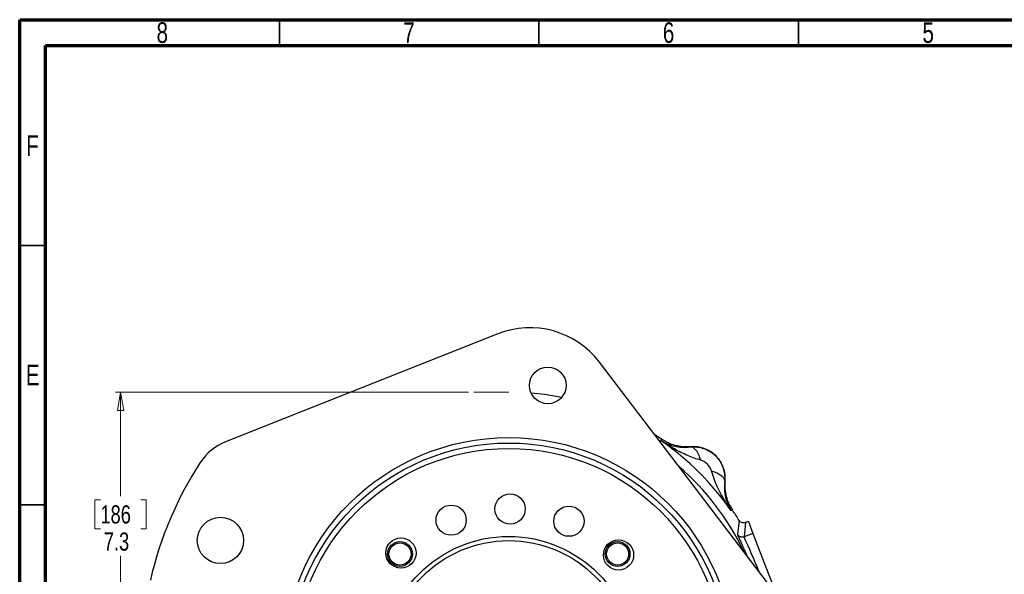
# Model space of a CAD drawing. Header units: inches. Extents: x 0.6 to 16.3, y 0.2 to 11.5.
# Tile 10 of 18: x 0.6 to 8.1, y 7.3 to 11.5. Entities that reach past the tile are written whole.
import ezdxf

# ---------------------------------------------------------------- set-up
doc = ezdxf.new("R2010")
doc.units = ezdxf.units.IN
doc.header["$MEASUREMENT"] = 0
doc.linetypes.add('CENTERX2', pattern=[0.8, 0.5, -0.1, 0.1, -0.1])
doc.styles.add('SLDTEXTSTYLE0', font='TXT', dxfattribs={"width": 0.75})
doc.dimstyles.new('SLDDIMSTYLE3', dxfattribs={"dimtxt": 0.137795, "dimasz": 0.14, "dimexe": 0, "dimexo": 0.0625, "dimgap": 0.034449, "dimtad": 0, "dimtih": 1, "dimtoh": 1, "dimdec": 1, "dimlfac": 1.5, "dimrnd": 1e-09, "dimzin": 12, "dimdsep": 46, "dimtxsty": 'SLDTEXTSTYLE0', "dimblk1": 'CLOSED', "dimblk2": 'CLOSED', "dimsah": 1, "dimcen": 0.09, "dimadec": 0, "dimazin": 3, "dimtfac": 1, "dimtdec": 1, "dimtofl": 0, "dimtmove": 0, "dimatfit": 3, "dimldrblk": 'CLOSED', "dimfxl": 0, "dimfrac": 2, "dimtolj": 1, "dimtzin": 12, "dimarcsym": 0})

# ---------------------------------------------------------------- blocks, each defined once
blk = doc.blocks.new('_Closed')
at = {"color": 0, "linetype": 'ByBlock', "lineweight": -2}
for p, q in [((-1, 0.166667), (0, 0)), ((-1, 0.166667), (-1, -0.166667)), ((0, 0), (-1, -0.166667)), ((0, 0), (-1, 0))]:
    blk.add_line(p, q, dxfattribs=at)
blk = doc.blocks.new('_D_5')
at = {"color": 7, "linetype": 'Continuous', "lineweight": 0}
for p, q in [((3.9943, 8.6696), (1.3162, 8.6696)), ((1.3556, 8.6696), (1.3556, 7.8799)), ((1.2028, 7.8519), (1.1609, 7.8519)), ((1.1609, 7.8519), (1.1609, 7.6331)), ((1.5083, 7.8519), (1.5503, 7.8519)), ((1.5503, 7.8519), (1.5503, 7.6331)), ((1.1609, 7.6331), (1.2028, 7.6331)), ((1.5503, 7.6331), (1.5083, 7.6331)), ((1.3556, 3.7999), (1.3556, 7.427)), ((3.0532, 3.7999), (1.3162, 3.7999))]:
    blk.add_line(p, q, dxfattribs=at)
at = {"color": 7, "linetype": 'Continuous', "lineweight": 18, "xscale": 0.14, "yscale": 0.14}
for p, rotation in [((1.3556, 8.6696), 90.0000000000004), ((1.3556, 3.7999), 270.0000000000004)]:
    blk.add_blockref('_Closed', p, dxfattribs=dict(at, rotation=rotation))
at = {"color": 7, "linetype": 'Continuous', "lineweight": 18, "char_height": 0.1378, "attachment_point": 1, "style": 'SLDTEXTSTYLE0'}
for s, insert in [('186', (1.2028, 7.8107)), ('7.3', (1.2283, 7.6046))]:
    blk.add_mtext(s, dxfattribs=dict(at, insert=insert))

msp = doc.modelspace()

# ---------------------------------------------------------------- linework, layer by layer
at = {"color": 7, "linetype": 'Continuous', "lineweight": 70}
for p, q in [((0.5906, 0.1969), (0.5906, 11.4961)), ((0.5906, 11.4961), (16.3386, 11.4961)), ((0.7874, 0.3937), (0.7874, 11.2992)), ((0.7874, 11.2992), (16.1417, 11.2992))]:
    msp.add_line(p, q, dxfattribs=at)
at = {"color": 7, "linetype": 'Continuous', "lineweight": 35}
for p, q in [((2.5591, 11.2992), (2.5591, 11.4961)), ((4.5276, 11.2992), (4.5276, 11.4961)), ((6.4961, 11.2992), (6.4961, 11.4961)), ((0.7874, 9.7835), (0.5906, 9.7835)), ((0.7874, 7.815), (0.5906, 7.815))]:
    msp.add_line(p, q, dxfattribs=at)
at = {"color": 7, "linetype": 'Continuous', "lineweight": 25}
for p, q in [((4.215, 9.1117), (2.1518, 8.2924)), ((6.9429, 6.3286), (4.9861, 8.8975)), ((5.4563, 8.3122), (5.4071, 8.3447)), ((5.4527, 8.3007), (5.4545, 8.3064)), ((5.4545, 8.3064), (5.4563, 8.3122)), ((5.6754, 8.2536), (5.6755, 8.2557)), ((5.9381, 7.9931), (5.936, 7.993)), ((5.9888, 7.7721), (5.9831, 7.7703)), ((5.9946, 7.7738), (5.9888, 7.7721)), ((6.0451, 7.6962), (6.033, 7.5896)), ((6.0934, 7.6798), (6.0822, 7.5719)), ((6.1152, 7.6882), (6.0935, 7.6799)), ((6.1152, 7.6882), (6.1499, 7.5978)), ((6.1499, 7.5978), (6.0822, 7.5719)), ((6.1499, 7.5978), (6.3264, 7.1378))]:
    msp.add_line(p, q, dxfattribs=at)
at = {"color": 7, "linetype": 'CENTERX2', "lineweight": 18}
msp.add_line((4.2987, 8.6696), (4.0336, 8.6696), dxfattribs=at)
at = {"color": 7, "linetype": 'Continuous', "lineweight": 25, "flags": 128}
msp.add_lwpolyline([(4.6998, 8.63), (4.5711, 8.6514), (4.4681, 8.6626)], dxfattribs=at)
at = {"color": 7, "linetype": 'Continuous', "lineweight": 25}
for centre, radius in [((4.5944, 8.7206), 0.139), ((4.2987, 6.6163), 1.7087), ((4.2987, 6.6163), 1.6673), ((4.2987, 6.6163), 1.626), ((4.3088, 7.7829), 0.1147), ((3.8616, 7.698), 0.1147), ((4.7545, 7.6902), 0.1147), ((2.1125, 7.5442), 0.1757), ((4.2987, 6.6163), 0.9583), ((3.4809, 7.4484), 0.1147), ((4.2987, 6.6163), 0.9263), ((5.1308, 7.434), 0.1147), ((3.4737, 7.4412), 0.094), ((3.4737, 7.4412), 0.084), ((5.1236, 7.4412), 0.094), ((5.1236, 7.4412), 0.084)]:
    msp.add_circle(centre, radius, dxfattribs=at)
for centre, radius, start, end in [((4.4593, 8.4963), 0.6621, 37.29747, 111.65572), ((2.3026, 7.9125), 0.4088, 111.65572, 147), ((4.2987, 6.6163), 2.0419, 34.41629, 55.58371), ((5.6983, 8.0159), 0.2409, 354.58105, 95.41895), ((4.2987, 6.6163), 2.7888, 147, 167), ((4.2987, 6.6163), 2.0533, 31.73069, 34.31612)]:
    msp.add_arc(centre, radius, start, end, dxfattribs=at)
at = {"color": 8, "linetype": 'Continuous', "lineweight": 25}
for centre, radius, start, end in [((4.2987, 6.6163), 1.9709, 25.4843, 49.11063), ((1.3836, 5.3955), 5.1781, 21.7128, 24.8535)]:
    msp.add_arc(centre, radius, start, end, dxfattribs=at)
at = {"color": 7, "linetype": 'Continuous', "lineweight": 25}
for points, knots in [([(5.4527, 8.3007), (5.4684, 8.2921), (5.4996, 8.2748), (5.5527, 8.2586), (5.6098, 8.2492), (5.6538, 8.2521), (5.6754, 8.2536)], [0, 0, 0, 0, 0.257956, 0.513515, 0.761774, 1, 1, 1, 1]), ([(5.754, 8.154), (5.7377, 8.1586), (5.7037, 8.1681), (5.6536, 8.1884), (5.6034, 8.212), (5.5542, 8.2383), (5.504, 8.2675), (5.4708, 8.289), (5.4527, 8.3007)], [0, 0, 0, 0, 0.148634, 0.307878, 0.478548, 0.643401, 0.806559, 1, 1, 1, 1]), ([(5.6755, 8.2557), (5.6563, 8.2548), (5.6177, 8.2531), (5.5606, 8.2633), (5.5056, 8.282), (5.4727, 8.3021), (5.4563, 8.3122)], [0, 0, 0, 0, 0.249999, 0.499991, 0.749988, 1, 1, 1, 1]), ([(5.6754, 8.2536), (5.6925, 8.2542), (5.727, 8.2556), (5.7783, 8.2432), (5.8266, 8.2203), (5.869, 8.1865), (5.9027, 8.1441), (5.9256, 8.0959), (5.938, 8.0446), (5.9366, 8.0101), (5.936, 7.993)], [0, 0, 0, 0, 0.122351, 0.246393, 0.372276, 0.50014, 0.627859, 0.753647, 0.877645, 1, 1, 1, 1]), ([(5.754, 8.154), (5.7486, 8.17), (5.7377, 8.2018), (5.7163, 8.233), (5.695, 8.2509), (5.6819, 8.2527), (5.6754, 8.2536)], [0, 0, 0, 0, 0.279793, 0.559585, 0.779794, 1, 1, 1, 1]), ([(5.8364, 8.0716), (5.8333, 8.0801), (5.8263, 8.0988), (5.8057, 8.1233), (5.7812, 8.1439), (5.7625, 8.1509), (5.754, 8.154)], [0, 0, 0, 0, 0.227227, 0.499835, 0.772734, 1, 1, 1, 1]), ([(5.9831, 7.7703), (5.9702, 7.7903), (5.9445, 7.8301), (5.91, 7.8908), (5.8796, 7.9513), (5.8539, 8.0107), (5.8421, 8.0517), (5.8364, 8.0716)], [0, 0, 0, 0, 0.213856, 0.426153, 0.626654, 0.81901, 1, 1, 1, 1]), ([(5.8364, 8.0716), (5.8507, 8.0668), (5.8793, 8.0573), (5.9112, 8.0373), (5.9324, 8.0153), (5.9348, 8.0004), (5.936, 7.993)], [0, 0, 0, 0, 0.250008, 0.500012, 0.750004, 1, 1, 1, 1]), ([(5.936, 7.993), (5.9345, 7.9714), (5.9316, 7.9274), (5.941, 7.8703), (5.9572, 7.8172), (5.9745, 7.786), (5.9831, 7.7703)], [0, 0, 0, 0, 0.238226, 0.486485, 0.742044, 1, 1, 1, 1]), ([(5.9381, 7.9931), (5.9372, 7.9738), (5.9355, 7.9353), (5.9457, 7.8782), (5.9644, 7.8232), (5.9845, 7.7903), (5.9946, 7.7738)], [0, 0, 0, 0, 0.249999, 0.499991, 0.749988, 1, 1, 1, 1]), ([(6.0934, 7.6798), (6.093, 7.6797), (6.0887, 7.6781), (6.0794, 7.6765), (6.0659, 7.6786), (6.0534, 7.6853), (6.0478, 7.6926), (6.0451, 7.6962)], [0, 0, 0, 0, 0.025439, 0.25043, 0.500514, 0.759146, 1, 1, 1, 1]), ([(6.0934, 7.6798), (6.0934, 7.6798), (6.0934, 7.6799), (6.0935, 7.6799), (6.0935, 7.6799)], [0, 0, 0, 0, 0.5, 1, 1, 1, 1]), ([(6.0822, 7.5719), (6.0776, 7.5706), (6.0684, 7.5682), (6.0541, 7.5709), (6.0413, 7.5779), (6.0358, 7.5857), (6.033, 7.5896)], [0, 0, 0, 0, 0.250007, 0.500003, 0.750009, 1, 1, 1, 1])]:
    msp.add_open_spline(points, degree=3, knots=knots, dxfattribs=at)
at = {"color": 8, "linetype": 'Continuous', "lineweight": 25}
msp.add_open_spline([(6.033, 7.5896), (6.0334, 7.5877), (6.0341, 7.5837), (6.0415, 7.5666), (6.053, 7.5417), (6.0683, 7.5089), (6.0853, 7.4719), (6.0976, 7.4438), (6.1032, 7.4309)], degree=3, knots=[0, 0, 0, 0, 0.1719781, 0.3436282, 0.5146609, 0.6852889, 0.8553231, 1, 1, 1, 1], dxfattribs=at)

# ---------------------------------------------------------------- texts
at = {"color": 7, "linetype": 'Continuous', "lineweight": 0, "char_height": 0.1562, "attachment_point": 2, "style": 'SLDTEXTSTYLE0'}
for s, insert in [('8', (1.6717, 11.476)), ('7', (3.5417, 11.476)), ('6', (5.5102, 11.476)), ('5', (7.4787, 11.476)), ('F', (0.6873, 10.6174)), ('E', (0.6893, 8.8775))]:
    msp.add_mtext(s, dxfattribs=dict(at, insert=insert))

# ---------------------------------------------------------------- dimensions: what is measured, and where the dimension line sits
at = {"color": 7, "linetype": 'Continuous', "lineweight": 18}
dim = msp.add_linear_dim(base=(1.3556, 3.7999), p1=(4.0336, 8.6696), p2=(3.0925, 3.7999), angle=90, dimstyle='SLDDIMSTYLE3', dxfattribs=at)
dim.commit()
dim.dimension.update_dxf_attribs({"geometry": '_D_5', "text_midpoint": (1.3556, 7.6534), "dimtype": 160})

doc.saveas('drawing.dxf')
